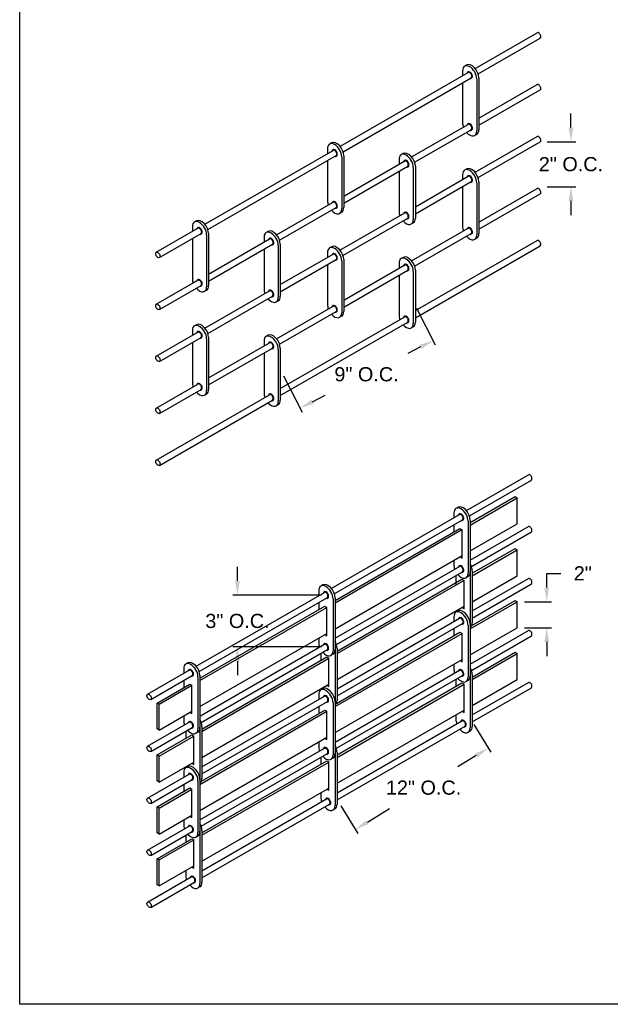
# Model space of a CAD drawing. Header units: inches. Extents: x 169.6 to 213.8, y 195 to 266.5.
# Tile 51 of 58: x 169.6 to 173.5, y 253.2 to 259.7. Entities that reach past the tile are written whole.
import ezdxf

# ---------------------------------------------------------------- set-up
doc = ezdxf.new("R2010")
doc.units = ezdxf.units.IN
doc.header["$LTSCALE"] = 0.25
doc.header["$MEASUREMENT"] = 0
doc.layers.add('ANNOTATIONS', color=1, linetype='Continuous')
doc.layers.add('DETAILS', color=4, linetype='Continuous')
doc.styles.add('ARIAL', font='arial.ttf', dxfattribs={"height": 0.09375})
doc.dimstyles.new('STANDARD$0', dxfattribs={"dimtxt": 0.09375, "dimasz": 0.09375, "dimexe": 0.03125, "dimexo": 0.046875, "dimgap": 0.09, "dimtad": 0, "dimtih": 1, "dimtoh": 1, "dimdec": 4, "dimzin": 0, "dimdsep": 46, "dimtxsty": 'ARIAL', "dimcen": 0.09, "dimadec": 0, "dimazin": 0, "dimtfac": 1, "dimtdec": 4, "dimtofl": 0, "dimtmove": 0, "dimatfit": 1, "dimfxl": 1, "dimtolj": 1, "dimtzin": 0, "dimarcsym": 0})

# ---------------------------------------------------------------- blocks, each defined once
blk = doc.blocks.new('*D88')
at = {"layer": 'ANNOTATIONS', "color": 0, "lineweight": -2, "transparency": 16777216}
for p, q in [((172.2433, 257.7814), (172.3665, 257.5389)), ((172.2688, 257.5243), (172.1851, 257.4817)), ((171.3637, 257.3343), (171.4869, 257.0918)), ((171.5563, 257.1621), (171.6401, 257.2047))]:
    blk.add_line(p, q, dxfattribs=at)
at = {"layer": 'ANNOTATIONS', "color": 0, "transparency": 16777216}
for points in [[(172.2617, 257.5382), (172.2759, 257.5103), (172.3524, 257.5668)], [(171.5493, 257.1761), (171.5634, 257.1482), (171.4728, 257.1197)]]:
    blk.add_solid(points, dxfattribs=at)
at = {"layer": 'defpoints', "color": 0, "transparency": 16777216}
for p in [(172.222, 257.8232), (172.3524, 257.5668), (171.3424, 257.3761)]:
    blk.add_point(p, dxfattribs=at)
at = {"layer": 'ANNOTATIONS', "color": 0, "transparency": 16777216, "insert": (171.9126, 257.3432), "char_height": 0.09375, "attachment_point": 5, "style": 'ARIAL'}
blk.add_mtext('\\A1;9" O.C.', dxfattribs=at)
blk = doc.blocks.new('*D89')
at = {"layer": 'ANNOTATIONS', "color": 0, "lineweight": -2, "transparency": 16777216}
for p, q in [((173.2639, 258.9761), (173.2639, 259.0698)), ((173.1077, 258.8823), (173.2952, 258.8823)), ((173.1077, 258.5851), (173.2952, 258.5851)), ((173.2639, 258.4913), (173.2639, 258.3976))]:
    blk.add_line(p, q, dxfattribs=at)
at = {"layer": 'ANNOTATIONS', "color": 0, "transparency": 16777216}
for points in [[(173.2483, 258.9761), (173.2795, 258.9761), (173.2639, 258.8823)], [(173.2483, 258.4913), (173.2795, 258.4913), (173.2639, 258.5851)]]:
    blk.add_solid(points, dxfattribs=at)
at = {"layer": 'defpoints', "color": 0, "transparency": 16777216}
for p in [(173.0608, 258.8823), (173.2639, 258.8823), (173.0608, 258.5851)]:
    blk.add_point(p, dxfattribs=at)
at = {"layer": 'ANNOTATIONS', "color": 0, "transparency": 16777216, "insert": (173.2639, 258.7337), "char_height": 0.09375, "attachment_point": 5, "style": 'ARIAL'}
blk.add_mtext('\\A1;2" O.C.', dxfattribs=at)
blk = doc.blocks.new('*D90')
at = {"layer": 'ANNOTATIONS', "color": 0, "lineweight": -2, "transparency": 16777216}
for p, q in [((172.6221, 255.0262), (172.7342, 254.8432)), ((172.638, 254.8209), (172.5158, 254.746)), ((171.7425, 254.4872), (171.8546, 254.3042)), ((171.9182, 254.3799), (172.0637, 254.469))]:
    blk.add_line(p, q, dxfattribs=at)
at = {"layer": 'ANNOTATIONS', "color": 0, "transparency": 16777216}
for points in [[(172.6298, 254.8342), (172.6461, 254.8075), (172.7179, 254.8698)], [(171.9101, 254.3932), (171.9264, 254.3665), (171.8383, 254.3309)]]:
    blk.add_solid(points, dxfattribs=at)
at = {"layer": 'defpoints', "color": 0, "transparency": 16777216}
for p in [(172.5976, 255.0661), (172.7179, 254.8698), (171.718, 254.5272)]:
    blk.add_point(p, dxfattribs=at)
at = {"layer": 'ANNOTATIONS', "color": 0, "transparency": 16777216, "insert": (172.2897, 254.6075), "char_height": 0.09375, "attachment_point": 5, "style": 'ARIAL'}
blk.add_mtext('\\A1;12" O.C.', dxfattribs=at)
blk = doc.blocks.new('*D91')
at = {"layer": 'ANNOTATIONS', "color": 0, "lineweight": -2, "transparency": 16777216}
for p, q in [((173.1038, 255.9325), (173.1038, 256.0262)), ((173.1038, 256.0262), (173.1976, 256.0262)), ((172.956, 255.8387), (173.1351, 255.8387)), ((172.956, 255.6665), (173.1351, 255.6665)), ((173.1038, 255.5728), (173.1038, 255.479))]:
    blk.add_line(p, q, dxfattribs=at)
at = {"layer": 'ANNOTATIONS', "color": 0, "transparency": 16777216}
for points in [[(173.0882, 255.9325), (173.1195, 255.9325), (173.1038, 255.8387)], [(173.0882, 255.5728), (173.1195, 255.5728), (173.1038, 255.6665)]]:
    blk.add_solid(points, dxfattribs=at)
at = {"layer": 'defpoints', "color": 0, "transparency": 16777216}
for p in [(172.9091, 255.8387), (173.1038, 255.8387), (172.9091, 255.6665)]:
    blk.add_point(p, dxfattribs=at)
at = {"layer": 'ANNOTATIONS', "color": 0, "transparency": 16777216, "insert": (173.3423, 256.0262), "char_height": 0.09375, "attachment_point": 5, "style": 'ARIAL'}
blk.add_mtext('\\A1;2"', dxfattribs=at)
blk = doc.blocks.new('*D92')
at = {"layer": 'ANNOTATIONS', "color": 0, "lineweight": -2, "transparency": 16777216}
for p, q in [((171.0594, 255.9764), (171.0594, 256.0701)), ((171.614, 255.8826), (171.0281, 255.8826)), ((171.614, 255.5389), (171.0281, 255.5389)), ((171.0594, 255.4451), (171.0594, 255.3514))]:
    blk.add_line(p, q, dxfattribs=at)
at = {"layer": 'ANNOTATIONS', "color": 0, "transparency": 16777216}
for points in [[(171.0438, 255.9764), (171.075, 255.9764), (171.0594, 255.8826)], [(171.0438, 255.4451), (171.075, 255.4451), (171.0594, 255.5389)]]:
    blk.add_solid(points, dxfattribs=at)
at = {"layer": 'defpoints', "color": 0, "transparency": 16777216}
for p in [(171.6608, 255.8826), (171.0594, 255.5389), (171.6608, 255.5389)]:
    blk.add_point(p, dxfattribs=at)
at = {"layer": 'ANNOTATIONS', "color": 0, "transparency": 16777216, "insert": (171.0594, 255.7107), "char_height": 0.09375, "attachment_point": 5, "style": 'ARIAL'}
blk.add_mtext('\\A1;3" O.C.', dxfattribs=at)

msp = doc.modelspace()

# ---------------------------------------------------------------- linework, layer by layer
at = {"layer": 'defpoints'}
msp.add_lwpolyline([(189.08986, 253.17405), (169.61998, 253.17405), (169.61998, 265.90916), (189.08986, 265.90916)], close=True, dxfattribs=at)
msp.add_lwpolyline([(189.08986, 253.17405), (169.61998, 253.17405), (169.61998, 265.90916), (189.08986, 265.90916)], close=True, dxfattribs=at)
at = {"layer": 'DETAILS'}
for p, q in [((172.63031, 259.3678), (173.03982, 259.60423)), ((172.65019, 259.33247), (173.06009, 259.56912)), ((172.54752, 259.35227), (172.54752, 259.32)), ((172.57477, 259.39048), (172.56129, 259.3827)), ((171.73722, 258.85218), (172.58438, 259.34129)), ((171.7571, 258.81684), (172.60465, 259.30617)), ((172.64151, 259.29801), (172.64151, 258.95426)), ((172.65499, 259.30579), (172.65499, 258.96204)), ((172.54752, 259.27319), (172.54752, 259.00852)), ((172.65499, 259.0383), (173.03982, 259.26048)), ((172.65499, 258.99149), (173.06009, 259.22537)), ((172.21083, 258.78186), (172.58438, 258.99754)), ((172.23071, 258.74653), (172.60465, 258.96242)), ((172.64123, 258.93161), (172.62775, 258.92383)), ((172.63014, 258.6805), (173.03982, 258.91703)), ((171.65443, 258.83665), (171.65443, 258.80438)), ((171.68168, 258.87486), (171.6682, 258.86707)), ((172.6501, 258.64522), (173.06009, 258.88192)), ((170.84413, 258.33655), (171.69129, 258.82566)), ((170.86401, 258.30122), (171.71156, 258.79055)), ((171.74843, 258.78238), (171.74843, 258.43863)), ((171.76191, 258.79016), (171.76191, 258.44641)), ((172.12804, 258.76634), (172.12804, 258.73407)), ((172.15528, 258.80454), (172.1418, 258.79676)), ((171.65443, 258.75756), (171.65443, 258.4929)), ((171.76191, 258.52268), (172.1649, 258.75535)), ((171.76191, 258.47586), (172.18517, 258.72024)), ((172.22203, 258.71207), (172.22203, 258.36832)), ((172.23551, 258.71985), (172.23551, 258.3761)), ((172.57477, 258.70298), (172.56129, 258.6952)), ((172.12804, 258.68725), (172.12804, 258.42259)), ((172.23551, 258.45267), (172.58438, 258.65409)), ((172.54752, 258.66477), (172.54752, 258.6325)), ((172.23551, 258.40585), (172.60465, 258.61897)), ((172.54752, 258.58569), (172.54752, 258.32102)), ((172.64151, 258.61051), (172.64151, 258.26676)), ((172.65499, 258.61829), (172.65499, 258.27454)), ((172.65499, 258.3508), (173.03982, 258.57298)), ((172.65499, 258.30399), (173.06009, 258.53787)), ((171.31774, 258.26624), (171.69129, 258.48191)), ((171.33762, 258.2309), (171.71156, 258.4468)), ((171.74814, 258.41599), (171.73466, 258.40821)), ((171.73705, 258.16488), (172.16477, 258.41182)), ((171.75702, 258.12959), (172.18504, 258.37671)), ((170.52294, 258.15111), (170.7982, 258.31004)), ((170.76134, 258.32102), (170.76134, 258.28875)), ((170.78859, 258.35923), (170.77511, 258.35145)), ((172.22175, 258.34568), (172.20827, 258.33789)), ((172.21083, 258.09436), (172.58438, 258.31004)), ((170.54321, 258.116), (170.81848, 258.27492)), ((170.76134, 258.24194), (170.76134, 257.97727)), ((170.85534, 258.26676), (170.85534, 257.92301)), ((170.86882, 258.27454), (170.86882, 257.93079)), ((171.23495, 258.25071), (171.23495, 258.21844)), ((171.2622, 258.28892), (171.24872, 258.28114)), ((172.23071, 258.05903), (172.60465, 258.27492)), ((172.64123, 258.24411), (172.62775, 258.23633)), ((170.86882, 258.00705), (171.27181, 258.23972)), ((170.86882, 257.96024), (171.29208, 258.20461)), ((171.32894, 258.19644), (171.32894, 257.85269)), ((171.34242, 258.20423), (171.34242, 257.86048)), ((171.68168, 258.18736), (171.6682, 258.17957)), ((172.23551, 257.76487), (173.03982, 258.22923)), ((172.23551, 257.71805), (173.06009, 258.19412)), ((171.23495, 258.17163), (171.23495, 257.90696)), ((171.34242, 257.93704), (171.69129, 258.13846)), ((171.65443, 258.14915), (171.65443, 258.11688)), ((172.15528, 258.11704), (172.1418, 258.10926)), ((171.34242, 257.89023), (171.71156, 258.10335)), ((171.65443, 258.07006), (171.65443, 257.8054)), ((171.74843, 258.09488), (171.74843, 257.75113)), ((171.76191, 258.10266), (171.76191, 257.75891)), ((171.76191, 257.83518), (172.1649, 258.06785)), ((172.12804, 258.07884), (172.12804, 258.04657)), ((171.76191, 257.78836), (172.18517, 258.03274)), ((172.12804, 257.99975), (172.12804, 257.73509)), ((172.22203, 258.02457), (172.22203, 257.68082)), ((172.23551, 258.03235), (172.23551, 257.6886)), ((170.52294, 257.80736), (170.7982, 257.96629)), ((170.54321, 257.77225), (170.81848, 257.93117)), ((170.85505, 257.90036), (170.84157, 257.89258)), ((170.84396, 257.64925), (171.27168, 257.8962)), ((170.86393, 257.61397), (171.29195, 257.86109)), ((171.32866, 257.83005), (171.31518, 257.82227)), ((171.31774, 257.57874), (171.69129, 257.79441)), ((171.33762, 257.5434), (171.71156, 257.7593)), ((171.34242, 257.24924), (172.1649, 257.7241)), ((171.74814, 257.72849), (171.73466, 257.72071)), ((170.78859, 257.67173), (170.77511, 257.66395)), ((171.34242, 257.20243), (172.18517, 257.68899)), ((172.22175, 257.65818), (172.20827, 257.65039)), ((170.52294, 257.46391), (170.7982, 257.62284)), ((170.76134, 257.63352), (170.76134, 257.60125)), ((171.2622, 257.60142), (171.24872, 257.59364)), ((170.54321, 257.4288), (170.81848, 257.58772)), ((170.76134, 257.55444), (170.76134, 257.28977)), ((170.85534, 257.57926), (170.85534, 257.23551)), ((170.86882, 257.58704), (170.86882, 257.24329)), ((170.86882, 257.31955), (171.27181, 257.55222)), ((171.23495, 257.56321), (171.23495, 257.53094)), ((170.86882, 257.27274), (171.29208, 257.51711)), ((171.23495, 257.48413), (171.23495, 257.21946)), ((171.32894, 257.50894), (171.32894, 257.16519)), ((171.34242, 257.51673), (171.34242, 257.17298)), ((170.52294, 257.11986), (170.7982, 257.27879)), ((170.52294, 256.77611), (171.27181, 257.20847)), ((170.54321, 257.08475), (170.81848, 257.24367)), ((170.85505, 257.21286), (170.84157, 257.20508)), ((170.54321, 256.741), (171.29208, 257.17336)), ((171.32866, 257.14255), (171.31518, 257.13477)), ((172.57288, 256.44255), (172.98239, 256.67898)), ((172.59276, 256.40721), (173.00266, 256.64387)), ((172.59757, 256.36308), (172.89434, 256.53442)), ((172.59757, 256.34604), (172.9091, 256.5259)), ((172.89434, 256.53442), (172.9091, 256.5259)), ((172.9091, 256.35403), (172.9091, 256.5259)), ((171.67979, 255.92692), (172.52695, 256.41603)), ((172.49009, 256.42561), (172.49009, 256.39475)), ((172.51734, 256.46382), (172.50386, 256.45603)), ((171.69967, 255.89158), (172.54722, 256.38092)), ((172.58409, 256.37134), (172.58409, 256.02759)), ((172.59757, 256.37912), (172.59757, 256.03537)), ((172.59757, 256.17417), (172.9091, 256.35403)), ((171.70448, 255.84745), (172.52971, 256.3239)), ((171.70448, 255.83183), (172.54263, 256.31574)), ((172.49009, 256.34793), (172.49009, 256.30103)), ((172.52971, 256.3239), (172.54385, 256.31503)), ((172.54385, 256.12753), (172.54385, 256.31503)), ((172.59757, 256.11305), (172.98239, 256.33523)), ((172.60588, 256.07104), (173.00266, 256.30012)), ((172.6111, 256.02714), (172.89434, 256.19067)), ((172.6111, 256.0101), (172.9091, 256.18215)), ((172.89434, 256.19067), (172.9091, 256.18215)), ((172.9091, 256.01028), (172.9091, 256.18215)), ((171.70448, 255.65995), (172.54385, 256.14457)), ((172.49009, 256.11353), (172.49009, 256.08186)), ((172.5291, 256.13605), (172.54385, 256.12753)), ((171.70448, 255.59742), (172.52695, 256.07228)), ((171.7132, 255.55565), (172.54722, 256.03717)), ((172.59762, 256.0354), (172.59762, 255.69165)), ((172.6111, 256.04318), (172.6111, 255.69943)), ((171.71801, 255.51151), (172.54263, 255.98761)), ((171.71801, 255.49589), (172.55616, 255.9798)), ((172.50362, 256.01199), (172.50362, 255.94946)), ((172.54263, 255.98761), (172.55739, 255.97909)), ((172.55739, 255.79159), (172.55739, 255.97909)), ((172.5838, 256.00495), (172.57032, 255.99716)), ((172.59757, 256.01933), (172.59762, 256.01936)), ((172.6111, 255.83823), (172.9091, 256.01028)), ((172.6111, 255.77741), (172.98239, 255.99178)), ((170.7867, 255.4113), (171.63386, 255.9004)), ((171.597, 255.91139), (171.597, 255.87912)), ((171.62425, 255.9496), (171.61077, 255.94182)), ((172.6111, 255.73059), (173.00266, 255.95667)), ((170.80658, 255.37596), (171.65414, 255.86529)), ((171.597, 255.83231), (171.597, 255.7854)), ((171.691, 255.85712), (171.691, 255.51337)), ((171.70448, 255.86491), (171.70448, 255.52116)), ((172.59757, 255.65854), (172.9091, 255.8384)), ((172.60803, 255.68192), (172.89434, 255.84722)), ((172.89434, 255.84722), (172.9091, 255.8387)), ((172.9091, 255.66653), (172.9091, 255.8384)), ((170.81139, 255.33183), (171.63723, 255.80863)), ((170.81139, 255.3162), (171.65077, 255.80082)), ((171.63723, 255.80863), (171.65077, 255.80082)), ((171.65077, 255.61332), (171.65077, 255.80082)), ((171.71801, 255.32401), (172.55739, 255.80863)), ((172.50362, 255.77759), (172.50362, 255.7684)), ((172.51734, 255.77632), (172.50386, 255.76853)), ((172.54263, 255.80011), (172.55739, 255.79159)), ((171.71801, 255.26178), (172.52695, 255.72883)), ((172.49009, 255.73811), (172.49009, 255.70755)), ((171.7141, 255.16581), (172.52971, 255.6367)), ((171.71801, 255.21497), (172.54722, 255.69372)), ((172.49009, 255.66073), (172.49009, 255.61383)), ((172.53032, 255.63675), (172.54385, 255.62894)), ((172.58409, 255.68384), (172.58409, 255.34009)), ((172.59757, 255.69162), (172.59757, 255.34787)), ((172.59757, 255.48667), (172.9091, 255.66653)), ((172.59757, 255.42555), (172.98239, 255.64773)), ((170.81139, 255.14433), (171.65077, 255.62894)), ((171.597, 255.5979), (171.597, 255.56764)), ((171.63723, 255.62113), (171.65077, 255.61332)), ((171.70448, 255.14433), (172.54385, 255.62894)), ((172.54385, 255.44144), (172.54385, 255.62894)), ((172.60588, 255.38354), (173.00266, 255.61262)), ((170.81139, 255.0818), (171.63386, 255.55665)), ((170.82011, 255.04002), (171.65414, 255.52154)), ((171.70448, 255.5037), (171.70453, 255.50373)), ((171.70453, 255.52119), (171.70453, 255.17744)), ((171.71801, 255.52897), (171.71801, 255.18522)), ((172.6111, 255.33994), (172.89434, 255.50347)), ((172.89434, 255.50347), (172.9091, 255.49495)), ((170.82492, 254.99589), (171.65077, 255.47269)), ((170.82492, 254.98026), (171.6643, 255.46488)), ((171.61053, 255.49637), (171.61053, 255.44946)), ((171.65077, 255.47269), (171.6643, 255.46488)), ((171.6643, 255.27738), (171.6643, 255.46488)), ((171.69071, 255.49073), (171.67723, 255.48295)), ((171.70448, 254.97245), (172.54385, 255.45707)), ((172.53032, 255.44925), (172.54385, 255.44144)), ((172.6111, 255.3226), (172.9091, 255.49465)), ((172.9091, 255.32278), (172.9091, 255.49465)), ((170.46551, 255.22585), (170.74078, 255.38478)), ((170.70391, 255.39577), (170.70391, 255.3635)), ((170.73116, 255.43398), (170.71768, 255.42619)), ((171.70448, 254.90992), (172.52695, 255.38478)), ((172.49009, 255.42603), (172.49009, 255.39436)), ((170.48578, 255.19074), (170.76105, 255.34967)), ((170.70391, 255.31668), (170.70391, 255.26978)), ((170.79791, 255.3415), (170.79791, 254.99775)), ((170.81139, 255.34928), (170.81139, 255.00553)), ((171.7132, 254.86815), (172.54722, 255.34967)), ((172.50362, 255.32449), (172.50362, 255.27789)), ((172.5838, 255.31745), (172.57032, 255.30966)), ((172.59757, 255.33213), (172.59762, 255.33216)), ((172.59762, 255.3479), (172.59762, 255.00415)), ((172.6111, 255.35568), (172.6111, 255.01193)), ((172.6111, 255.15073), (172.9091, 255.32278)), ((170.52764, 255.168), (170.74415, 255.293)), ((170.54117, 255.16019), (170.75768, 255.28519)), ((170.74415, 255.293), (170.75768, 255.28519)), ((170.75768, 255.09769), (170.75768, 255.28519)), ((170.82492, 254.80839), (171.6643, 255.293)), ((171.61053, 255.26196), (171.61053, 255.25418)), ((171.62425, 255.2621), (171.61077, 255.25432)), ((171.65077, 255.28519), (171.6643, 255.27738)), ((171.71801, 254.82431), (172.54359, 255.30097)), ((171.71801, 254.80839), (172.55739, 255.293)), ((172.54359, 255.30097), (172.55739, 255.293)), ((172.55739, 255.1055), (172.55739, 255.293)), ((172.6111, 255.08961), (172.98239, 255.30398)), ((172.6111, 255.04279), (173.00266, 255.26887)), ((170.82492, 254.74616), (171.63386, 255.2132)), ((170.82492, 254.69934), (171.65414, 255.17809)), ((171.597, 255.22389), (171.597, 255.19162)), ((170.52764, 254.99613), (170.52764, 255.168)), ((170.54117, 255.16019), (170.52764, 255.168)), ((170.54117, 254.98832), (170.54117, 255.16019)), ((170.54117, 254.98832), (170.75768, 255.11332)), ((170.81139, 254.6287), (171.65077, 255.11332)), ((170.82101, 254.65018), (171.63723, 255.12143)), ((171.597, 255.14481), (171.597, 255.0982)), ((171.63723, 255.12143), (171.65077, 255.11362)), ((171.65077, 254.92612), (171.65077, 255.11362)), ((171.691, 255.16962), (171.691, 254.82587)), ((171.70448, 255.17741), (171.70448, 254.83366)), ((171.71801, 254.63651), (172.55739, 255.12113)), ((172.54385, 255.11332), (172.55739, 255.1055)), ((170.70391, 255.08228), (170.70391, 255.05202)), ((170.74415, 255.1055), (170.75768, 255.09769)), ((171.71801, 254.57398), (172.54334, 255.05049)), ((172.50362, 255.09009), (172.50362, 255.05842)), ((170.46551, 254.8821), (170.74078, 255.04103)), ((170.48578, 254.84699), (170.76105, 255.00592)), ((170.54117, 254.98832), (170.52764, 254.99613)), ((170.81139, 254.98808), (170.81144, 254.98811)), ((170.81144, 255.00556), (170.81144, 254.66181)), ((170.82492, 255.01334), (170.82492, 254.66959)), ((171.71801, 254.52717), (172.56361, 255.01538)), ((170.52764, 254.82425), (170.75768, 254.95707)), ((170.54117, 254.81644), (170.77121, 254.94925)), ((170.71745, 254.98074), (170.71745, 254.93384)), ((170.75768, 254.95707), (170.77121, 254.94925)), ((170.77121, 254.76175), (170.77121, 254.94925)), ((170.79762, 254.97511), (170.78414, 254.96732)), ((170.81139, 254.45683), (171.65077, 254.94144)), ((171.63723, 254.93393), (171.65077, 254.92612)), ((172.59733, 254.98151), (172.58385, 254.97373)), ((170.81139, 254.3943), (171.63386, 254.86915)), ((171.597, 254.9107), (171.597, 254.88014)), ((170.52764, 254.65238), (170.52764, 254.82425)), ((170.54117, 254.81644), (170.52764, 254.82425)), ((170.54117, 254.64457), (170.54117, 254.81644)), ((170.82011, 254.35252), (171.65414, 254.83404)), ((171.61053, 254.80887), (171.61053, 254.76226)), ((171.69071, 254.80323), (171.67723, 254.79545)), ((171.70448, 254.8165), (171.70453, 254.81653)), ((171.70453, 254.83369), (171.70453, 254.48994)), ((171.71801, 254.84147), (171.71801, 254.49772)), ((170.54117, 254.64457), (170.77121, 254.77738)), ((170.71745, 254.74634), (170.71745, 254.73856)), ((170.73116, 254.74648), (170.71768, 254.73869)), ((170.75768, 254.76957), (170.77121, 254.76175)), ((170.82492, 254.30869), (171.65077, 254.78549)), ((170.82492, 254.29276), (171.6643, 254.77738)), ((171.65077, 254.78549), (171.6643, 254.77768)), ((171.6643, 254.59018), (171.6643, 254.77768)), ((170.46551, 254.53865), (170.74078, 254.69758)), ((170.48578, 254.50354), (170.76105, 254.66247)), ((170.70391, 254.70827), (170.70391, 254.676)), ((170.81139, 254.66178), (170.81139, 254.31803)), ((170.54117, 254.64457), (170.52764, 254.65238)), ((170.52764, 254.4808), (170.74415, 254.6058)), ((170.54117, 254.47299), (170.75768, 254.59799)), ((170.70391, 254.62918), (170.70391, 254.58258)), ((170.74415, 254.6058), (170.75768, 254.59799)), ((170.75768, 254.41049), (170.75768, 254.59799)), ((170.79791, 254.654), (170.79791, 254.31025)), ((170.82492, 254.12089), (171.6643, 254.6055)), ((171.65077, 254.59799), (171.6643, 254.59018)), ((170.82492, 254.05836), (171.6474, 254.53322)), ((171.61053, 254.57476), (171.61053, 254.5442)), ((170.52764, 254.30893), (170.52764, 254.4808)), ((170.54117, 254.47299), (170.52764, 254.4808)), ((170.54117, 254.30112), (170.54117, 254.47299)), ((170.82492, 254.01154), (171.66767, 254.49811)), ((171.70424, 254.46729), (171.69076, 254.45951)), ((170.54117, 254.30112), (170.75768, 254.42612)), ((170.74415, 254.4183), (170.75768, 254.41049)), ((170.46551, 254.1946), (170.74078, 254.35353)), ((170.70391, 254.39508), (170.70391, 254.36452)), ((170.48578, 254.15949), (170.76105, 254.31842)), ((170.54117, 254.30112), (170.52764, 254.30893)), ((170.52764, 254.13705), (170.75768, 254.26987)), ((170.71745, 254.29324), (170.71745, 254.24664)), ((170.75768, 254.26987), (170.77121, 254.26205)), ((170.79762, 254.28761), (170.78414, 254.27982)), ((170.81139, 254.30088), (170.81144, 254.30091)), ((170.81144, 254.31806), (170.81144, 253.97431)), ((170.82492, 254.32584), (170.82492, 253.98209)), ((170.54117, 254.12924), (170.77121, 254.26205)), ((170.77121, 254.07455), (170.77121, 254.26205)), ((170.52764, 253.96518), (170.52764, 254.13705)), ((170.54117, 254.12924), (170.52764, 254.13705)), ((170.54117, 253.95737), (170.54117, 254.12924)), ((170.54117, 253.95737), (170.77121, 254.09018)), ((170.75768, 254.08237), (170.77121, 254.07455)), ((170.46551, 253.85085), (170.75431, 254.01759)), ((170.71745, 254.05914), (170.71745, 254.02858)), ((170.48578, 253.81574), (170.77458, 253.98248)), ((170.54117, 253.95737), (170.52764, 253.96518)), ((170.81115, 253.95167), (170.79767, 253.94389))]:
    msp.add_line(p, q, dxfattribs=at)
for centre, major_axis, start_param, end_param in [((173.04996, 259.58668), (0.01014, -0.01756), 0, 3.1415927), ((172.59452, 259.32514), (0.03323, -0.05756), 0.7853982, 3.9269908), ((172.608, 259.33292), (0.03323, -0.05756), 0.7853982, 3.1415927), ((172.59452, 259.32373), (0.01014, -0.01756), 0, 3.1415927), ((173.04996, 259.24293), (0.01014, -0.01756), 0, 3.1415927), ((172.59452, 258.98139), (0.03323, -0.05756), 3.9269908, 4.421682), ((172.59452, 258.97998), (0.01014, -0.01756), 0, 3.1415927), ((172.608, 258.98917), (0.03323, -0.05756), 6.2831853, 7.0685835), ((172.59452, 258.98139), (0.03323, -0.05756), 5.0416782, 7.0685835), ((173.04996, 258.89948), (0.01014, -0.01756), 0, 3.1415927), ((171.70143, 258.80952), (0.03323, -0.05756), 0.7853982, 3.9269908), ((171.71491, 258.8173), (0.03323, -0.05756), 0.7853982, 3.1415927), ((171.70143, 258.80811), (0.01014, -0.01756), 0, 3.1415927), ((172.17504, 258.7392), (0.03323, -0.05756), 0.7853982, 3.9269908), ((172.18852, 258.74699), (0.03323, -0.05756), 0.7853982, 3.1415927), ((172.17504, 258.73779), (0.01014, -0.01756), 0, 3.1415927), ((172.59452, 258.63764), (0.03323, -0.05756), 0.7853982, 3.9269908), ((172.608, 258.64542), (0.03323, -0.05756), 0.7853982, 3.1415927), ((172.59452, 258.63623), (0.01014, -0.01756), 0, 3.1415927), ((173.04996, 258.55543), (0.01014, -0.01756), 0, 3.1415927), ((171.70143, 258.46577), (0.03323, -0.05756), 3.9269908, 4.421682), ((171.70143, 258.46577), (0.03323, -0.05756), 5.0416782, 7.0685835), ((171.70143, 258.46436), (0.01014, -0.01756), 0, 3.1415927), ((171.71491, 258.47355), (0.03323, -0.05756), 6.2831853, 7.0685835), ((172.17504, 258.39545), (0.03323, -0.05756), 3.9269908, 4.421682), ((172.17491, 258.39427), (0.01014, -0.01756), 0, 3.1415927), ((172.18852, 258.40324), (0.03323, -0.05756), 6.2831853, 7.0685835), ((170.80834, 258.29389), (0.03323, -0.05756), 0.7853982, 3.9269908), ((170.82182, 258.30167), (0.03323, -0.05756), 0.7853982, 3.1415927), ((170.80834, 258.29248), (0.01014, -0.01756), 0, 3.1415927), ((172.17504, 258.39545), (0.03323, -0.05756), 5.0416782, 7.0685835), ((172.59452, 258.29389), (0.03323, -0.05756), 3.9269908, 4.421682), ((172.59452, 258.29248), (0.01014, -0.01756), 0, 3.1415927), ((171.28195, 258.22358), (0.03323, -0.05756), 0.7853982, 3.9269908), ((171.29543, 258.23136), (0.03323, -0.05756), 0.7853982, 3.1415927), ((171.28195, 258.22217), (0.01014, -0.01756), 0, 3.1415927), ((172.59452, 258.29389), (0.03323, -0.05756), 5.0416782, 7.0685835), ((172.608, 258.30167), (0.03323, -0.05756), 6.2831853, 7.0685835), ((171.70143, 258.12202), (0.03323, -0.05756), 0.7853982, 3.9269908), ((171.71491, 258.1298), (0.03323, -0.05756), 0.7853982, 3.1415927), ((173.04996, 258.21168), (0.01014, -0.01756), 0, 3.1415927), ((171.70143, 258.12061), (0.01014, -0.01756), 0, 3.1415927), ((172.17504, 258.0517), (0.03323, -0.05756), 0.7853982, 3.9269908), ((172.18852, 258.05949), (0.03323, -0.05756), 0.7853982, 3.1415927), ((172.17504, 258.05029), (0.01014, -0.01756), 0, 3.1415927), ((170.80834, 257.95014), (0.03323, -0.05756), 3.9269908, 4.421682), ((170.80834, 257.95014), (0.03323, -0.05756), 5.0416782, 7.0685835), ((170.80834, 257.94873), (0.01014, -0.01756), 0, 3.1415927), ((170.82182, 257.95792), (0.03323, -0.05756), 6.2831853, 7.0685835), ((171.28195, 257.87983), (0.03323, -0.05756), 3.9269908, 4.421682), ((171.28195, 257.87983), (0.03323, -0.05756), 5.0416782, 7.0685835), ((171.28182, 257.87864), (0.01014, -0.01756), 0, 3.1415927), ((171.29543, 257.88761), (0.03323, -0.05756), 6.2831853, 7.0685835), ((171.70143, 257.77827), (0.03323, -0.05756), 3.9269908, 4.421682), ((171.70143, 257.77686), (0.01014, -0.01756), 0, 3.1415927), ((171.70143, 257.77827), (0.03323, -0.05756), 5.0416782, 7.0685835), ((171.71491, 257.78605), (0.03323, -0.05756), 6.2831853, 7.0685835), ((172.17504, 257.70795), (0.03323, -0.05756), 3.9269908, 4.421682), ((172.17504, 257.70654), (0.01014, -0.01756), 0, 3.1415927), ((170.80834, 257.60639), (0.03323, -0.05756), 0.7853982, 3.9269908), ((170.82182, 257.61417), (0.03323, -0.05756), 0.7853982, 3.1415927), ((172.17504, 257.70795), (0.03323, -0.05756), 5.0416782, 7.0685835), ((172.18852, 257.71574), (0.03323, -0.05756), 6.2831853, 7.0685835), ((170.80834, 257.60498), (0.01014, -0.01756), 0, 3.1415927), ((171.28195, 257.53608), (0.03323, -0.05756), 0.7853982, 3.9269908), ((171.29543, 257.54386), (0.03323, -0.05756), 0.7853982, 3.1415927), ((171.28195, 257.53467), (0.01014, -0.01756), 0, 3.1415927), ((170.80834, 257.26264), (0.03323, -0.05756), 3.9269908, 4.421682), ((170.80834, 257.26123), (0.01014, -0.01756), 0, 3.1415927), ((170.80834, 257.26264), (0.03323, -0.05756), 5.0416782, 7.0685835), ((170.82182, 257.27042), (0.03323, -0.05756), 6.2831853, 7.0685835), ((171.28195, 257.19233), (0.03323, -0.05756), 3.9269908, 4.421682), ((171.28195, 257.19092), (0.01014, -0.01756), 0, 3.1415927), ((171.28195, 257.19233), (0.03323, -0.05756), 5.0416782, 7.0685835), ((171.29543, 257.20011), (0.03323, -0.05756), 6.2831853, 7.0685835), ((172.99253, 256.66142), (0.01014, -0.01756), 0, 3.1415927), ((172.53709, 256.39847), (0.03323, -0.05756), 0.7853982, 3.9269908), ((172.55057, 256.40626), (0.03323, -0.05756), 0.7853982, 3.1415927), ((172.53709, 256.39847), (0.01014, -0.01756), 0, 3.1415927), ((172.99253, 256.31767), (0.01014, -0.01756), 0, 3.1415927), ((172.53709, 256.05472), (0.03323, -0.05756), 3.9269908, 4.4024505), ((172.53709, 256.05472), (0.03323, -0.05756), 5.0223275, 7.0685835), ((172.53709, 256.05472), (0.01014, -0.01756), 0, 3.1415927), ((172.55057, 256.06251), (0.03323, -0.05756), 6.2831853, 7.0685835), ((172.5641, 256.07032), (0.03323, -0.05756), 0.7853982, 1.5637458), ((172.55062, 256.06254), (0.03323, -0.05756), 0.7853982, 0.8324242), ((172.99253, 255.97422), (0.01014, -0.01756), 0, 3.1415927), ((171.644, 255.88426), (0.03323, -0.05756), 0.7853982, 3.9269908), ((171.65748, 255.89204), (0.03323, -0.05756), 0.7853982, 3.1415927), ((171.644, 255.88285), (0.01014, -0.01756), 0, 3.1415927), ((172.53709, 255.71097), (0.03323, -0.05756), 0.7853982, 3.9269908), ((172.55057, 255.71876), (0.03323, -0.05756), 0.7853982, 3.1415927), ((172.53709, 255.71127), (0.01014, -0.01756), 0, 3.1415927), ((172.5641, 255.72657), (0.03323, -0.05756), 6.2902359, 7.0685835), ((172.55062, 255.71879), (0.03323, -0.05756), 7.0215574, 7.0685835), ((172.99253, 255.63017), (0.01014, -0.01756), 0, 3.1415927), ((171.67101, 255.5561), (0.03323, -0.05756), 0.7853982, 1.5637458), ((171.644, 255.54051), (0.03323, -0.05756), 3.9269908, 4.421682), ((171.644, 255.54051), (0.03323, -0.05756), 5.0416782, 7.0685835), ((171.644, 255.5391), (0.01014, -0.01756), 0, 3.1415927), ((171.65748, 255.54829), (0.03323, -0.05756), 6.2831853, 7.0685835), ((171.65753, 255.54832), (0.03323, -0.05756), 0.7853982, 0.8324242), ((170.76439, 255.37642), (0.03323, -0.05756), 0.7853982, 3.1415927), ((170.75091, 255.36863), (0.03323, -0.05756), 0.7853982, 3.9269908), ((170.75091, 255.36722), (0.01014, -0.01756), 0, 3.1415927), ((172.53709, 255.36722), (0.03323, -0.05756), 3.9269908, 4.4024505), ((172.53709, 255.36722), (0.01014, -0.01756), 0, 3.1415927), ((172.5641, 255.38282), (0.03323, -0.05756), 0.7853982, 1.5637458), ((172.53709, 255.36722), (0.03323, -0.05756), 5.0416782, 7.0685835), ((172.55057, 255.37501), (0.03323, -0.05756), 6.2831853, 7.0685835), ((172.55062, 255.37504), (0.03323, -0.05756), 0.7853982, 0.8324242), ((171.644, 255.19676), (0.03323, -0.05756), 0.7853982, 3.9269908), ((171.65748, 255.20454), (0.03323, -0.05756), 0.7853982, 3.1415927), ((172.99253, 255.28642), (0.01014, -0.01756), 0, 3.1415927), ((171.644, 255.19535), (0.01014, -0.01756), 0, 3.1415927), ((171.67101, 255.21235), (0.03323, -0.05756), 6.2902359, 7.0685835), ((171.65753, 255.20457), (0.03323, -0.05756), 7.0215574, 7.0685835), ((170.75091, 255.02488), (0.03323, -0.05756), 3.9269908, 4.421682), ((170.77792, 255.04048), (0.03323, -0.05756), 0.7853982, 1.5637458), ((172.55062, 255.03129), (0.03323, -0.05756), 3.9269908, 4.4024505), ((172.55347, 255.03293), (0.01014, -0.01756), 0, 3.1415927), ((170.75091, 255.02488), (0.03323, -0.05756), 5.0416782, 7.0685835), ((170.75091, 255.02347), (0.01014, -0.01756), 0, 3.1415927), ((170.76439, 255.03267), (0.03323, -0.05756), 6.2831853, 7.0685835), ((170.76444, 255.0327), (0.03323, -0.05756), 0.7853982, 0.8324242), ((172.55062, 255.03129), (0.03323, -0.05756), 5.0223275, 7.0685835), ((172.5641, 255.03907), (0.03323, -0.05756), 6.2831853, 7.0685835), ((171.644, 254.85301), (0.03323, -0.05756), 3.9269908, 4.421682), ((171.644, 254.8516), (0.01014, -0.01756), 0, 3.1415927), ((171.67101, 254.8686), (0.03323, -0.05756), 0.7853982, 1.5637458), ((171.644, 254.85301), (0.03323, -0.05756), 5.0416782, 7.0685835), ((171.65748, 254.86079), (0.03323, -0.05756), 6.2831853, 7.0685835), ((171.65753, 254.86082), (0.03323, -0.05756), 0.7853982, 0.8324242), ((170.75091, 254.68113), (0.03323, -0.05756), 0.7853982, 3.9269908), ((170.76439, 254.68892), (0.03323, -0.05756), 0.7853982, 3.1415927), ((170.75091, 254.67972), (0.01014, -0.01756), 0, 3.1415927), ((170.77792, 254.69673), (0.03323, -0.05756), 6.2902359, 7.0685835), ((170.76444, 254.68895), (0.03323, -0.05756), 7.0215574, 7.0685835), ((171.65753, 254.51707), (0.03323, -0.05756), 3.9269908, 4.421682), ((171.65753, 254.51566), (0.01014, -0.01756), 0, 3.1415927), ((171.65753, 254.51707), (0.03323, -0.05756), 5.0416782, 7.0685835), ((171.67101, 254.52485), (0.03323, -0.05756), 6.2831853, 7.0685835), ((170.75091, 254.33738), (0.03323, -0.05756), 3.9269908, 4.421682), ((170.75091, 254.33597), (0.01014, -0.01756), 0, 3.1415927), ((170.77792, 254.35298), (0.03323, -0.05756), 0.7853982, 1.5637458), ((170.75091, 254.33738), (0.03323, -0.05756), 5.0416782, 7.0685835), ((170.76439, 254.34517), (0.03323, -0.05756), 6.2831853, 7.0685835), ((170.76444, 254.3452), (0.03323, -0.05756), 0.7853982, 0.8324242), ((170.76444, 254.00145), (0.03323, -0.05756), 3.9269908, 4.421682), ((170.76444, 254.00004), (0.01014, -0.01756), 0, 3.1415927), ((170.76444, 254.00145), (0.03323, -0.05756), 5.0416782, 7.0685835), ((170.77792, 254.00923), (0.03323, -0.05756), 6.2831853, 7.0685835)]:
    msp.add_ellipse(centre, major_axis=major_axis, ratio=0.5773503, start_param=start_param, end_param=end_param, dxfattribs=at)
for centre in [(170.53307, 258.13355), (170.53307, 257.7898), (170.53307, 257.44635), (170.53307, 257.1023), (170.53307, 256.75855), (170.47564, 255.2083), (170.47564, 254.86455), (170.47564, 254.5211), (170.47564, 254.17705), (170.47564, 253.8333)]:
    msp.add_ellipse(centre, major_axis=(0.01014, -0.01756), ratio=0.5773503, dxfattribs=at)
for points in [[(172.59712, 259.30183), (172.59888, 259.30135), (172.60067, 259.30119), (172.60601, 259.30186), (172.60925, 259.30418), (172.61263, 259.31055), (172.61305, 259.31441), (172.61169, 259.32591), (172.6075, 259.33406), (172.59823, 259.34306), (172.59403, 259.34553), (172.58719, 259.34634), (172.5846, 259.34592), (172.58243, 259.34467), (172.58028, 259.34343), (172.57864, 259.34144), (172.57733, 259.33845), (172.57708, 259.33771), (172.57688, 259.33696)], [(172.59712, 258.95808), (172.59888, 258.9576), (172.60067, 258.95744), (172.60601, 258.95811), (172.60925, 258.96043), (172.61263, 258.9668), (172.61305, 258.97066), (172.61169, 258.98216), (172.6075, 258.99031), (172.59823, 258.99931), (172.59403, 259.00178), (172.58719, 259.00259), (172.5846, 259.00217), (172.58243, 259.00092), (172.58028, 258.99968), (172.57864, 258.99769), (172.57733, 258.9947), (172.57708, 258.99396), (172.57688, 258.99321)], [(171.70403, 258.7862), (171.70579, 258.78573), (171.70758, 258.78557), (171.71292, 258.78623), (171.71616, 258.78856), (171.71954, 258.79492), (171.71996, 258.79878), (171.7186, 258.81028), (171.71441, 258.81843), (171.70514, 258.82743), (171.70094, 258.82991), (171.6941, 258.83072), (171.69151, 258.8303), (171.68934, 258.82904), (171.6872, 258.82781), (171.68555, 258.82581), (171.68425, 258.82283), (171.68399, 258.82209), (171.68379, 258.82133)], [(172.17764, 258.71589), (172.1794, 258.71541), (172.18119, 258.71525), (172.18653, 258.71592), (172.18976, 258.71824), (172.19315, 258.72461), (172.19357, 258.72847), (172.19221, 258.73997), (172.18802, 258.74812), (172.17875, 258.75712), (172.17455, 258.75959), (172.16771, 258.76041), (172.16512, 258.75999), (172.16295, 258.75873), (172.1608, 258.75749), (172.15916, 258.7555), (172.15785, 258.75251), (172.1576, 258.75178), (172.1574, 258.75102)], [(172.59712, 258.61433), (172.59888, 258.61385), (172.60067, 258.61369), (172.60601, 258.61436), (172.60925, 258.61668), (172.61263, 258.62305), (172.61305, 258.62691), (172.61169, 258.63841), (172.6075, 258.64656), (172.59823, 258.65556), (172.59403, 258.65803), (172.58719, 258.65884), (172.5846, 258.65842), (172.58243, 258.65717), (172.58028, 258.65593), (172.57864, 258.65394), (172.57733, 258.65095), (172.57708, 258.65021), (172.57688, 258.64946)], [(171.70403, 258.44245), (171.70579, 258.44198), (171.70758, 258.44182), (171.71292, 258.44248), (171.71616, 258.44481), (171.71954, 258.45117), (171.71996, 258.45503), (171.7186, 258.46653), (171.71441, 258.47468), (171.70514, 258.48368), (171.70094, 258.48616), (171.6941, 258.48697), (171.69151, 258.48655), (171.68934, 258.48529), (171.6872, 258.48406), (171.68555, 258.48206), (171.68425, 258.47908), (171.68399, 258.47834), (171.68379, 258.47758)], [(172.17764, 258.37214), (172.1794, 258.37166), (172.18119, 258.3715), (172.18653, 258.37217), (172.18976, 258.37449), (172.19315, 258.38086), (172.19357, 258.38472), (172.19221, 258.39622), (172.18802, 258.40437), (172.17875, 258.41337), (172.17455, 258.41584), (172.16771, 258.41666), (172.16512, 258.41624), (172.16295, 258.41498), (172.1608, 258.41374), (172.15916, 258.41175), (172.15785, 258.40876), (172.1576, 258.40803), (172.1574, 258.40727)], [(170.81094, 258.27058), (170.8127, 258.2701), (170.81449, 258.26994), (170.81983, 258.27061), (170.82307, 258.27293), (170.82646, 258.2793), (170.82688, 258.28316), (170.82551, 258.29466), (170.82132, 258.30281), (170.81205, 258.31181), (170.80785, 258.31428), (170.80101, 258.31509), (170.79842, 258.31467), (170.79625, 258.31342), (170.79411, 258.31218), (170.79246, 258.31019), (170.79116, 258.3072), (170.7909, 258.30646), (170.7907, 258.30571)], [(172.59712, 258.27058), (172.59888, 258.2701), (172.60067, 258.26994), (172.60601, 258.27061), (172.60925, 258.27293), (172.61263, 258.2793), (172.61305, 258.28316), (172.61169, 258.29466), (172.6075, 258.30281), (172.59823, 258.31181), (172.59403, 258.31428), (172.58719, 258.31509), (172.5846, 258.31467), (172.58243, 258.31342), (172.58028, 258.31218), (172.57864, 258.31019), (172.57733, 258.3072), (172.57708, 258.30646), (172.57688, 258.30571)], [(171.28455, 258.20026), (171.28631, 258.19979), (171.2881, 258.19963), (171.29344, 258.20029), (171.29668, 258.20262), (171.30006, 258.20899), (171.30048, 258.21285), (171.29912, 258.22435), (171.29493, 258.23249), (171.28566, 258.24149), (171.28146, 258.24397), (171.27462, 258.24478), (171.27203, 258.24436), (171.26986, 258.24311), (171.26771, 258.24187), (171.26607, 258.23988), (171.26476, 258.23689), (171.26451, 258.23615), (171.26431, 258.23539)], [(171.70403, 258.0987), (171.70579, 258.09823), (171.70758, 258.09807), (171.71292, 258.09873), (171.71616, 258.10106), (171.71954, 258.10742), (171.71996, 258.11128), (171.7186, 258.12278), (171.71441, 258.13093), (171.70514, 258.13993), (171.70094, 258.14241), (171.6941, 258.14322), (171.69151, 258.1428), (171.68934, 258.14154), (171.6872, 258.14031), (171.68555, 258.13831), (171.68425, 258.13533), (171.68399, 258.13459), (171.68379, 258.13383)], [(172.17764, 258.02839), (172.1794, 258.02791), (172.18119, 258.02775), (172.18653, 258.02842), (172.18976, 258.03074), (172.19315, 258.03711), (172.19357, 258.04097), (172.19221, 258.05247), (172.18802, 258.06062), (172.17875, 258.06962), (172.17455, 258.07209), (172.16771, 258.07291), (172.16512, 258.07249), (172.16295, 258.07123), (172.1608, 258.06999), (172.15916, 258.068), (172.15785, 258.06501), (172.1576, 258.06428), (172.1574, 258.06352)], [(170.81094, 257.92683), (170.8127, 257.92635), (170.81449, 257.92619), (170.81983, 257.92686), (170.82307, 257.92918), (170.82646, 257.93555), (170.82688, 257.93941), (170.82551, 257.95091), (170.82132, 257.95906), (170.81205, 257.96806), (170.80785, 257.97053), (170.80101, 257.97134), (170.79842, 257.97092), (170.79625, 257.96967), (170.79411, 257.96843), (170.79246, 257.96644), (170.79116, 257.96345), (170.7909, 257.96271), (170.7907, 257.96196)], [(171.28455, 257.85651), (171.28631, 257.85604), (171.2881, 257.85588), (171.29344, 257.85654), (171.29668, 257.85887), (171.30006, 257.86524), (171.30048, 257.8691), (171.29912, 257.8806), (171.29493, 257.88874), (171.28566, 257.89774), (171.28146, 257.90022), (171.27462, 257.90103), (171.27203, 257.90061), (171.26986, 257.89936), (171.26771, 257.89812), (171.26607, 257.89613), (171.26476, 257.89314), (171.26451, 257.8924), (171.26431, 257.89164)], [(171.70403, 257.75495), (171.70579, 257.75448), (171.70758, 257.75432), (171.71292, 257.75498), (171.71616, 257.75731), (171.71954, 257.76367), (171.71996, 257.76753), (171.7186, 257.77903), (171.71441, 257.78718), (171.70514, 257.79618), (171.70094, 257.79866), (171.6941, 257.79947), (171.69151, 257.79905), (171.68934, 257.79779), (171.6872, 257.79656), (171.68555, 257.79456), (171.68425, 257.79158), (171.68399, 257.79084), (171.68379, 257.79008)], [(172.17764, 257.68464), (172.1794, 257.68416), (172.18119, 257.684), (172.18653, 257.68467), (172.18976, 257.68699), (172.19315, 257.69336), (172.19357, 257.69722), (172.19221, 257.70872), (172.18802, 257.71687), (172.17875, 257.72587), (172.17455, 257.72834), (172.16771, 257.72916), (172.16512, 257.72874), (172.16295, 257.72748), (172.1608, 257.72624), (172.15916, 257.72425), (172.15785, 257.72126), (172.1576, 257.72053), (172.1574, 257.71977)], [(170.81094, 257.58308), (170.8127, 257.5826), (170.81449, 257.58244), (170.81983, 257.58311), (170.82307, 257.58543), (170.82646, 257.5918), (170.82688, 257.59566), (170.82551, 257.60716), (170.82132, 257.61531), (170.81205, 257.62431), (170.80785, 257.62678), (170.80101, 257.62759), (170.79842, 257.62717), (170.79625, 257.62592), (170.79411, 257.62468), (170.79246, 257.62269), (170.79116, 257.6197), (170.7909, 257.61896), (170.7907, 257.61821)], [(171.28455, 257.51276), (171.28631, 257.51229), (171.2881, 257.51213), (171.29344, 257.51279), (171.29668, 257.51512), (171.30006, 257.52149), (171.30048, 257.52535), (171.29912, 257.53685), (171.29493, 257.54499), (171.28566, 257.55399), (171.28146, 257.55647), (171.27462, 257.55728), (171.27203, 257.55686), (171.26986, 257.55561), (171.26771, 257.55437), (171.26607, 257.55238), (171.26476, 257.54939), (171.26451, 257.54865), (171.26431, 257.54789)], [(170.81094, 257.23933), (170.8127, 257.23885), (170.81449, 257.23869), (170.81983, 257.23936), (170.82307, 257.24168), (170.82646, 257.24805), (170.82688, 257.25191), (170.82551, 257.26341), (170.82132, 257.27156), (170.81205, 257.28056), (170.80785, 257.28303), (170.80101, 257.28384), (170.79842, 257.28342), (170.79625, 257.28217), (170.79411, 257.28093), (170.79246, 257.27894), (170.79116, 257.27595), (170.7909, 257.27521), (170.7907, 257.27446)], [(171.28455, 257.16901), (171.28631, 257.16854), (171.2881, 257.16838), (171.29344, 257.16904), (171.29668, 257.17137), (171.30006, 257.17774), (171.30048, 257.1816), (171.29912, 257.1931), (171.29493, 257.20124), (171.28566, 257.21024), (171.28146, 257.21272), (171.27462, 257.21353), (171.27203, 257.21311), (171.26986, 257.21186), (171.26771, 257.21062), (171.26607, 257.20863), (171.26476, 257.20564), (171.26451, 257.2049), (171.26431, 257.20414)], [(172.53969, 256.37657), (172.54145, 256.37609), (172.54324, 256.37593), (172.54858, 256.3766), (172.55182, 256.37893), (172.5552, 256.38529), (172.55562, 256.38915), (172.55426, 256.40065), (172.55007, 256.4088), (172.5408, 256.4178), (172.5366, 256.42027), (172.52976, 256.42109), (172.52717, 256.42067), (172.525, 256.41941), (172.52286, 256.41817), (172.52121, 256.41618), (172.5199, 256.41319), (172.51965, 256.41246), (172.51945, 256.4117)], [(172.53969, 256.03282), (172.54145, 256.03234), (172.54324, 256.03218), (172.54858, 256.03285), (172.55182, 256.03518), (172.5552, 256.04154), (172.55562, 256.0454), (172.55426, 256.0569), (172.55007, 256.06505), (172.5408, 256.07405), (172.5366, 256.07652), (172.52976, 256.07734), (172.52717, 256.07692), (172.525, 256.07566), (172.52286, 256.07442), (172.52121, 256.07243), (172.5199, 256.06944), (172.51965, 256.06871), (172.51945, 256.06795)], [(171.6466, 255.86094), (171.64836, 255.86047), (171.65015, 255.86031), (171.65549, 255.86097), (171.65873, 255.8633), (171.66211, 255.86967), (171.66254, 255.87353), (171.66117, 255.88503), (171.65698, 255.89317), (171.64771, 255.90217), (171.64351, 255.90465), (171.63667, 255.90546), (171.63408, 255.90504), (171.63191, 255.90379), (171.62977, 255.90255), (171.62812, 255.90056), (171.62682, 255.89757), (171.62656, 255.89683), (171.62636, 255.89607)], [(172.53969, 255.68937), (172.54145, 255.68889), (172.54324, 255.68873), (172.54858, 255.6894), (172.55182, 255.69173), (172.5552, 255.69809), (172.55562, 255.70195), (172.55426, 255.71345), (172.55007, 255.7216), (172.5408, 255.7306), (172.5366, 255.73307), (172.52976, 255.73389), (172.52717, 255.73347), (172.525, 255.73221), (172.52286, 255.73097), (172.52121, 255.72898), (172.5199, 255.72599), (172.51965, 255.72526), (172.51945, 255.7245)], [(171.6466, 255.51719), (171.64836, 255.51672), (171.65015, 255.51656), (171.65549, 255.51722), (171.65873, 255.51955), (171.66211, 255.52592), (171.66254, 255.52978), (171.66117, 255.54128), (171.65698, 255.54942), (171.64771, 255.55842), (171.64351, 255.5609), (171.63667, 255.56171), (171.63408, 255.56129), (171.63191, 255.56004), (171.62977, 255.5588), (171.62812, 255.55681), (171.62682, 255.55382), (171.62656, 255.55308), (171.62636, 255.55232)], [(170.75351, 255.34532), (170.75527, 255.34484), (170.75706, 255.34468), (170.76241, 255.34535), (170.76564, 255.34768), (170.76903, 255.35404), (170.76945, 255.3579), (170.76808, 255.3694), (170.76389, 255.37755), (170.75462, 255.38655), (170.75042, 255.38902), (170.74358, 255.38984), (170.74099, 255.38942), (170.73882, 255.38816), (170.73668, 255.38692), (170.73503, 255.38493), (170.73373, 255.38194), (170.73347, 255.38121), (170.73327, 255.38045)], [(172.53969, 255.34532), (172.54145, 255.34484), (172.54324, 255.34468), (172.54858, 255.34535), (172.55182, 255.34768), (172.5552, 255.35404), (172.55562, 255.3579), (172.55426, 255.3694), (172.55007, 255.37755), (172.5408, 255.38655), (172.5366, 255.38902), (172.52976, 255.38984), (172.52717, 255.38942), (172.525, 255.38816), (172.52286, 255.38692), (172.52121, 255.38493), (172.5199, 255.38194), (172.51965, 255.38121), (172.51945, 255.38045)], [(171.6466, 255.17344), (171.64836, 255.17297), (171.65015, 255.17281), (171.65549, 255.17347), (171.65873, 255.1758), (171.66211, 255.18217), (171.66254, 255.18603), (171.66117, 255.19753), (171.65698, 255.20567), (171.64771, 255.21467), (171.64351, 255.21715), (171.63667, 255.21796), (171.63408, 255.21754), (171.63191, 255.21629), (171.62977, 255.21505), (171.62812, 255.21306), (171.62682, 255.21007), (171.62656, 255.20933), (171.62636, 255.20857)], [(172.55608, 255.01103), (172.55784, 255.01055), (172.55962, 255.01039), (172.56497, 255.01106), (172.5682, 255.01339), (172.57159, 255.01975), (172.57201, 255.02361), (172.57064, 255.03511), (172.56646, 255.04326), (172.55719, 255.05226), (172.55299, 255.05473), (172.54614, 255.05555), (172.54356, 255.05513), (172.54139, 255.05387), (172.53924, 255.05263), (172.5376, 255.05064), (172.53629, 255.04765), (172.53604, 255.04692), (172.53584, 255.04616)], [(170.75351, 255.00157), (170.75527, 255.00109), (170.75706, 255.00093), (170.76241, 255.0016), (170.76564, 255.00393), (170.76903, 255.01029), (170.76945, 255.01415), (170.76808, 255.02565), (170.76389, 255.0338), (170.75462, 255.0428), (170.75042, 255.04527), (170.74358, 255.04609), (170.74099, 255.04567), (170.73882, 255.04441), (170.73668, 255.04317), (170.73503, 255.04118), (170.73373, 255.03819), (170.73347, 255.03746), (170.73327, 255.0367)], [(171.6466, 254.82969), (171.64836, 254.82922), (171.65015, 254.82906), (171.65549, 254.82972), (171.65873, 254.83205), (171.66211, 254.83842), (171.66254, 254.84228), (171.66117, 254.85378), (171.65698, 254.86192), (171.64771, 254.87092), (171.64351, 254.8734), (171.63667, 254.87421), (171.63408, 254.87379), (171.63191, 254.87254), (171.62977, 254.8713), (171.62812, 254.86931), (171.62682, 254.86632), (171.62656, 254.86558), (171.62636, 254.86482)], [(170.75351, 254.65782), (170.75527, 254.65734), (170.75706, 254.65718), (170.76241, 254.65785), (170.76564, 254.66018), (170.76903, 254.66654), (170.76945, 254.6704), (170.76808, 254.6819), (170.76389, 254.69005), (170.75462, 254.69905), (170.75042, 254.70152), (170.74358, 254.70234), (170.74099, 254.70192), (170.73882, 254.70066), (170.73668, 254.69942), (170.73503, 254.69743), (170.73373, 254.69444), (170.73347, 254.69371), (170.73327, 254.69295)], [(171.66014, 254.49376), (171.6619, 254.49328), (171.66368, 254.49312), (171.66903, 254.49379), (171.67226, 254.49611), (171.67565, 254.50248), (171.67607, 254.50634), (171.6747, 254.51784), (171.67051, 254.52599), (171.66124, 254.53499), (171.65705, 254.53746), (171.6502, 254.53828), (171.64762, 254.53785), (171.64544, 254.5366), (171.6433, 254.53536), (171.64165, 254.53337), (171.64035, 254.53038), (171.64009, 254.52964), (171.63989, 254.52889)], [(170.75351, 254.31407), (170.75527, 254.31359), (170.75706, 254.31343), (170.76241, 254.3141), (170.76564, 254.31643), (170.76903, 254.32279), (170.76945, 254.32665), (170.76808, 254.33815), (170.76389, 254.3463), (170.75462, 254.3553), (170.75042, 254.35777), (170.74358, 254.35859), (170.74099, 254.35817), (170.73882, 254.35691), (170.73668, 254.35567), (170.73503, 254.35368), (170.73373, 254.35069), (170.73347, 254.34996), (170.73327, 254.3492)], [(170.76705, 253.97813), (170.76881, 253.97766), (170.77059, 253.9775), (170.77594, 253.97816), (170.77917, 253.98049), (170.78256, 253.98685), (170.78298, 253.99071), (170.78161, 254.00221), (170.77743, 254.01036), (170.76816, 254.01936), (170.76396, 254.02184), (170.75711, 254.02265), (170.75453, 254.02223), (170.75235, 254.02097), (170.75021, 254.01974), (170.74857, 254.01774), (170.74726, 254.01476), (170.74701, 254.01402), (170.74681, 254.01326)]]:
    msp.add_open_spline(points, degree=3, knots=[2.6109084, 2.6109084, 2.6109084, 2.6109084, 2.9022773, 2.9022773, 3.4876566, 3.4876566, 4.0730359, 4.0730359, 5.1692567, 5.1692567, 5.875663, 5.875663, 6.2831853, 6.2831853, 6.2831853, 6.6853909, 6.6853909, 6.8104073, 6.8104073, 6.8104073, 6.8104073], dxfattribs=at)

# ---------------------------------------------------------------- dimensions: what is measured, and where the dimension line sits
at = {"layer": 'ANNOTATIONS'}
for base, p1, p2, text, picture, middle in [((173.26391, 258.88232), (173.06078, 258.58508), (173.06078, 258.88232), '2" O.C.', '*D89', (173.26391, 258.7337)), ((171.05938, 255.53885), (171.66084, 255.8826), (171.66084, 255.53885), '3" O.C.', '*D92', (171.05938, 255.71073))]:
    dim = msp.add_linear_dim(base=base, p1=p1, p2=p2, angle=90, text=text, dimstyle='STANDARD$0', dxfattribs=at)
    dim.commit()
    dim.dimension.update_dxf_attribs({"geometry": picture, "text_midpoint": middle})
for p1, p2, distance, text, picture, middle in [((171.34242, 257.37607), (172.22203, 257.82317), -0.28764, '9" O.C.', '*D88', (171.91256, 257.34321)), ((172.9091, 255.66653), (172.9091, 255.8387), -0.19474, '2"', '*D91', (173.34226, 256.0262))]:
    dim = msp.add_aligned_dim(p1=p1, p2=p2, distance=distance, text=text, dimstyle='STANDARD$0', dxfattribs=at)
    dim.commit()
    dim.dimension.update_dxf_attribs({"geometry": picture, "text_midpoint": middle})
dim = msp.add_linear_dim(base=(172.71789, 254.86985), p1=(171.71801, 254.52717), p2=(172.59762, 255.06614), angle=31.49751, text='12" O.C.', dimstyle='STANDARD$0', dxfattribs=at)
dim.commit()
dim.dimension.update_dxf_attribs({"geometry": '*D90', "text_midpoint": (172.28974, 254.6075), "dimtype": 161})

doc.saveas('drawing.dxf')
